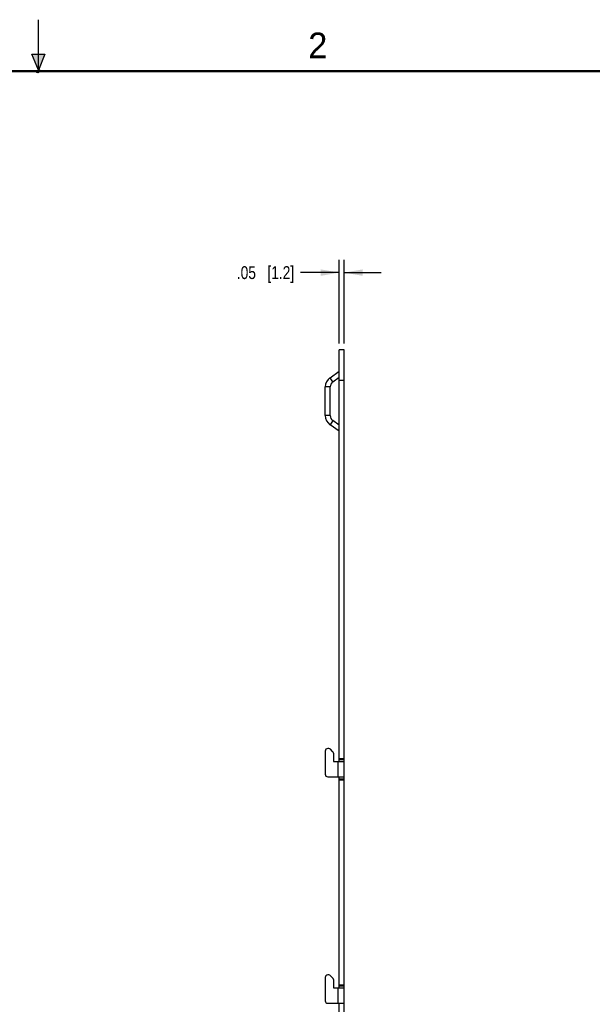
# Model space of a CAD drawing. Header units: inches. Extents: x 0 to 22, y 0 to 17.
# Tile 8 of 10: x 10.8 to 16.4, y 7.4 to 17. Entities that reach past the tile are written whole.
import ezdxf

# ---------------------------------------------------------------- set-up
doc = ezdxf.new("R2010")
doc.units = ezdxf.units.IN
doc.header["$LTSCALE"] = 1.21
doc.header["$MEASUREMENT"] = 0
doc.layers.get('0').update_dxf_attribs({"linetype": 'CONTINUOUS'})
doc.layers.add('DIMENSIONS', color=7, linetype='CONTINUOUS')
doc.styles.get("Standard").update_dxf_attribs({"font": 'txt', "width": 0.8})
doc.styles.add('TEXTSTYLE_2', font='txt')
doc.dimstyles.new('DIMSTYLE_2', dxfattribs={"dimtxt": 0.125, "dimasz": 0.18, "dimexe": 0.18, "dimexo": 0.0625, "dimgap": 0.09, "dimtad": 0, "dimtih": 1, "dimtoh": 1, "dimzin": 4, "dimdsep": 46, "dimtxsty": 'STANDARD', "dimblk": '_FILLED', "dimblk1": '_FILLED', "dimblk2": '_FILLED', "dimcen": 0.09, "dimadec": 0, "dimazin": 0, "dimtp": 0.02, "dimtm": 0.02, "dimtfac": 1, "dimtofl": 0, "dimtmove": 0, "dimatfit": 3, "dimldrblk": '_FILLED', "dimfxl": 1, "dimtolj": 1, "dimtzin": 4, "dimarcsym": 0})

# ---------------------------------------------------------------- blocks, each defined once
blk = doc.blocks.new('_FILLED')
at = {"color": 0, "linetype": 'BYBLOCK'}
blk.add_solid([(0, 0), (-1, 0.174), (-1, -0.174)], dxfattribs=at)
blk = doc.blocks.new('*D2')
at = {"layer": 'DIMENSIONS', "color": 2, "linetype": 'CONTINUOUS'}
for p, q in [((13.9267, 13.8549), (13.9267, 14.6674)), ((13.9745, 13.8549), (13.9745, 14.6674)), ((13.9267, 14.5424), (13.5506, 14.5424)), ((13.9745, 14.5424), (14.3345, 14.5424))]:
    blk.add_line(p, q, dxfattribs=at)
at = {"layer": 'DIMENSIONS', "color": 2, "linetype": 'CONTINUOUS', "xscale": 0.18, "yscale": 0.18, "zscale": 0.18}
blk.add_blockref('_FILLED', (13.9267, 14.5424), dxfattribs=at)
at = {"layer": 'DIMENSIONS', "color": 2, "linetype": 'CONTINUOUS', "xscale": 0.18, "yscale": 0.18, "zscale": 0.18, "rotation": 180}
blk.add_blockref('_FILLED', (13.9745, 14.5424), dxfattribs=at)
at = {"layer": 'DIMENSIONS', "color": 2, "linetype": 'CONTINUOUS', "insert": (13.4881, 14.6049), "char_height": 0.125, "width": 0.925, "attachment_point": 3, "line_spacing_factor": 0.9}
blk.add_mtext('.05{\\Ftxt.shx;\\W1.000000;\\H0.125000; }[1.2]', dxfattribs=at)

msp = doc.modelspace()

# ---------------------------------------------------------------- hatches: boundary and pattern name
at = {"linetype": 'CONTINUOUS'}
msp.add_hatch(color=2, dxfattribs=at).paths.add_polyline_path([(11, 16.51), (10.9375, 16.6663), (11.0625, 16.6663)])

# ---------------------------------------------------------------- linework, layer by layer
at = {"color": 2, "linetype": 'CONTINUOUS'}
for p, q in [((11, 16.485), (11, 17)), ((11, 16.51), (10.9375, 16.6663)), ((10.9375, 16.6663), (11.0625, 16.6663)), ((11.0625, 16.6663), (11, 16.51)), ((11.015, 16.515), (10.985, 16.485)), ((10.985, 16.485), (11, 16.515)), ((11, 16.485), (11.015, 16.515))]:
    msp.add_line(p, q, dxfattribs=at)
at = {"color": 7, "linetype": 'CONTINUOUS'}
for p, q in [((13.9267, 9.7924), (13.9267, 13.7924)), ((13.9745, 13.7924), (13.9267, 13.7924)), ((13.9745, 4.7924), (13.9745, 13.7924)), ((13.8367, 13.5202), (13.9267, 13.5832)), ((13.8641, 13.481), (13.8367, 13.5202)), ((13.8641, 13.481), (13.9267, 13.5249)), ((13.9745, 13.4924), (13.9267, 13.4924)), ((13.7907, 13.1528), (13.7907, 13.4319)), ((13.8385, 13.4319), (13.7907, 13.4319)), ((13.8385, 13.1528), (13.8385, 13.4319)), ((13.8385, 13.1528), (13.7907, 13.1528)), ((13.8641, 13.1037), (13.8367, 13.0645)), ((13.9267, 13.0015), (13.8367, 13.0645)), ((13.9267, 13.0598), (13.8641, 13.1037)), ((13.7895, 9.8924), (13.7895, 9.6674)), ((13.8241, 9.9174), (13.8145, 9.9174)), ((13.8622, 9.8897), (13.8418, 9.91)), ((13.8695, 9.872), (13.8695, 9.7924)), ((13.8695, 9.7924), (13.9745, 9.7924)), ((13.9167, 9.6424), (13.9167, 9.7924)), ((13.9267, 9.82), (13.9745, 9.82)), ((13.9267, 9.8125), (13.9745, 9.8125)), ((13.8145, 9.6424), (13.9745, 9.6424)), ((13.9267, 7.5924), (13.9267, 9.6424)), ((13.9267, 9.6222), (13.9745, 9.6222)), ((13.9267, 9.6147), (13.9745, 9.6147)), ((13.7895, 7.6924), (13.7895, 7.4674)), ((13.8241, 7.7174), (13.8145, 7.7174)), ((13.8622, 7.6897), (13.8418, 7.71)), ((13.8695, 7.672), (13.8695, 7.5924)), ((13.8695, 7.5924), (13.9745, 7.5924)), ((13.9167, 7.4424), (13.9167, 7.5924)), ((13.9267, 7.62), (13.9745, 7.62)), ((13.9267, 7.6125), (13.9745, 7.6125)), ((13.8145, 7.4424), (13.9745, 7.4424)), ((13.9267, 4.7924), (13.9267, 7.4424))]:
    msp.add_line(p, q, dxfattribs=at)
at = {"color": 7, "linetype": 'CONTINUOUS', "const_width": 0.02}
msp.add_lwpolyline([(21.5, 16.5), (0.5, 16.5)], dxfattribs=at)
at = {"color": 7, "linetype": 'CONTINUOUS'}
for centre, radius, start, end in [((13.8985, 13.4319), 0.1078, 125, 180), ((13.8985, 13.4319), 0.06, 125, 180), ((13.8985, 13.1528), 0.1078, 180, 235), ((13.8985, 13.1528), 0.06, 180, 235), ((13.8145, 9.8924), 0.025, 90, 180), ((13.8241, 9.8924), 0.025, 45, 90), ((13.8445, 9.872), 0.025, 0, 45), ((13.8145, 9.6674), 0.025, 180, 270), ((13.8145, 7.6924), 0.025, 90, 180), ((13.8241, 7.6924), 0.025, 45, 90), ((13.8445, 7.672), 0.025, 0, 45), ((13.8145, 7.4674), 0.025, 180, 270)]:
    msp.add_arc(centre, radius, start, end, dxfattribs=at)

# ---------------------------------------------------------------- texts
at = {"color": 2, "linetype": 'CONTINUOUS', "insert": (13.625, 16.875), "char_height": 0.25, "width": 0.25, "attachment_point": 1, "line_spacing_factor": 0.9, "style": 'TEXTSTYLE_2'}
msp.add_mtext('2', dxfattribs=at)

# ---------------------------------------------------------------- dimensions: what is measured, and where the dimension line sits
at = {"layer": 'DIMENSIONS', "color": 2, "linetype": 'CONTINUOUS'}
dim = msp.add_linear_dim(base=(13.9745, 14.5424), p1=(13.9267, 13.8549), p2=(13.9745, 13.8549), dimstyle='DIMSTYLE_2', dxfattribs=at)
dim.commit()
dim.dimension.update_dxf_attribs({"geometry": '*D2', "text_midpoint": (12.8256, 14.5424), "dimtype": 160})

doc.saveas('drawing.dxf')
